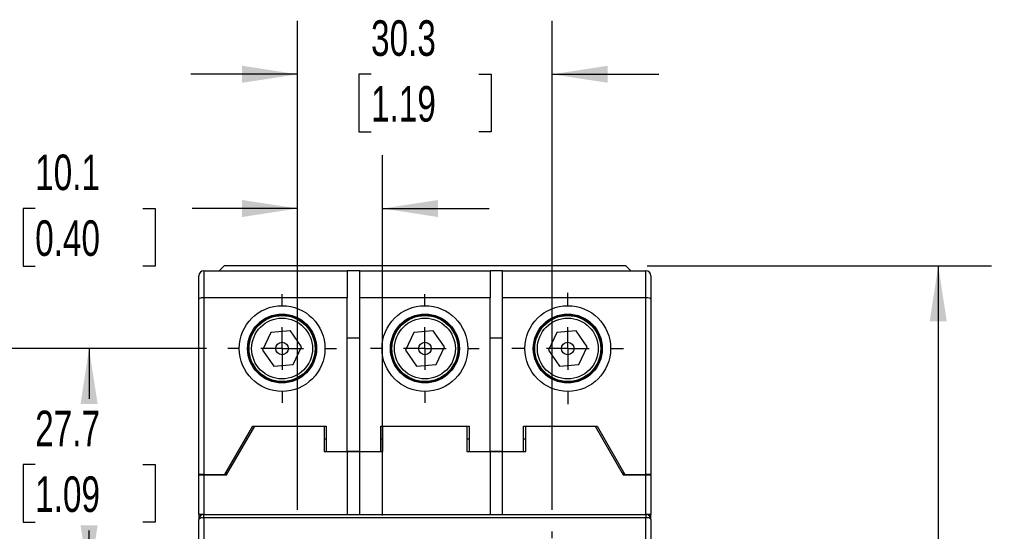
# Model space of a CAD drawing. Header units: millimetres. Extents: x 0 to 559, y 0 to 432.
# Tile 7 of 14: x 59 to 176, y 177 to 238. Entities that reach past the tile are written whole.
import ezdxf

# ---------------------------------------------------------------- set-up
doc = ezdxf.new("R2010")
doc.units = ezdxf.units.MM
doc.header["$LTSCALE"] = 2
doc.linetypes.add('CENTERX2', pattern=[20.32, 12.7, -2.54, 2.54, -2.54])
doc.layers.add('CENTER', color=40, linetype='CENTERX2')
doc.layers.add('DIMENSIONS', color=140, linetype='Continuous', lineweight=25)
doc.styles.add('SLDTEXTSTYLE0', font='TXT', dxfattribs={"width": 0.7})
doc.dimstyles.new('SLDDIMSTYLE0', dxfattribs={"dimtxt": 4.316016, "dimasz": 6.604, "dimexe": 0, "dimexo": 0.0625, "dimgap": 1.079004, "dimtad": 0, "dimtih": 1, "dimtoh": 1, "dimdec": 1, "dimrnd": 1e-09, "dimzin": 4, "dimdsep": 46, "dimtxsty": 'SLDTEXTSTYLE0', "dimsah": 1, "dimcen": 0.09, "dimadec": 0, "dimazin": 1, "dimtfac": 1, "dimtdec": 1, "dimtofl": 0, "dimtmove": 0, "dimatfit": 3, "dimfxl": 0, "dimfrac": 2, "dimtolj": 1, "dimtzin": 12, "dimarcsym": 0})
doc.dimstyles.new('SLDDIMSTYLE1', dxfattribs={"dimtxt": 4.316016, "dimasz": 6.604, "dimexe": 0, "dimexo": 0.0625, "dimgap": 1.079004, "dimtad": 0, "dimtih": 1, "dimtoh": 1, "dimdec": 1, "dimrnd": 1e-09, "dimzin": 12, "dimdsep": 46, "dimtxsty": 'SLDTEXTSTYLE0', "dimsah": 1, "dimcen": 0.09, "dimadec": 0, "dimazin": 3, "dimtfac": 1, "dimtdec": 1, "dimtofl": 0, "dimtmove": 0, "dimatfit": 3, "dimfxl": 0, "dimfrac": 2, "dimtolj": 1, "dimtzin": 12, "dimarcsym": 0})
doc.dimstyles.new('SLDDIMSTYLE2', dxfattribs={"dimtxt": 4.316016, "dimasz": 6.604, "dimexe": 0, "dimexo": 0.0625, "dimgap": 1.079004, "dimtad": 0, "dimtih": 1, "dimtoh": 1, "dimdec": 1, "dimrnd": 1e-09, "dimzin": 12, "dimdsep": 46, "dimtxsty": 'SLDTEXTSTYLE0', "dimsah": 1, "dimcen": 0.09, "dimadec": 0, "dimazin": 3, "dimtfac": 1, "dimtdec": 1, "dimtmove": 0, "dimatfit": 0, "dimfxl": 0, "dimfrac": 2, "dimtolj": 1, "dimtzin": 12, "dimarcsym": 0})

# ---------------------------------------------------------------- blocks, each defined once
blk = doc.blocks.new('_D')
at = {"layer": 'DIMENSIONS'}
for p, q in [((133.85, 208.63), (174.85, 208.63)), ((168.5, 208.63), (168.5, 158.96)), ((162.08, 151.13), (160.63, 151.13)), ((160.63, 151.13), (160.63, 144.27)), ((174.91, 151.13), (176.36, 151.13)), ((176.36, 151.13), (176.36, 144.27)), ((160.63, 144.27), (162.08, 144.27)), ((176.36, 144.27), (174.91, 144.27)), ((168.5, 93.63), (168.5, 143.31)), ((133.85, 93.63), (174.85, 93.63))]:
    blk.add_line(p, q, dxfattribs=at)
for points in [[(168.5, 208.63), (167.48, 202.03), (169.51, 202.03)], [(168.5, 93.63), (169.51, 100.24), (167.48, 100.24)]]:
    blk.add_solid(points, dxfattribs=at)
at = {"layer": 'DIMENSIONS', "char_height": 4.233, "attachment_point": 1, "style": 'SLDTEXTSTYLE0'}
for s, insert in [('115.0', (160.29, 157.56)), ('4.53', (162.08, 149.73))]:
    blk.add_mtext(s, dxfattribs=dict(at, insert=insert))
blk = doc.blocks.new('_D_1')
at = {"layer": 'DIMENSIONS'}
for p, q in [((81.41, 198.78), (61.09, 198.78)), ((67.44, 198.78), (67.44, 192.78)), ((61.03, 184.96), (59.58, 184.96)), ((59.58, 184.96), (59.58, 178.1)), ((73.86, 184.96), (75.31, 184.96)), ((75.31, 184.96), (75.31, 178.1)), ((59.58, 178.1), (61.03, 178.1)), ((67.44, 171.13), (67.44, 177.13)), ((75.31, 178.1), (73.86, 178.1)), ((83.83, 171.13), (61.09, 171.13))]:
    blk.add_line(p, q, dxfattribs=at)
for points in [[(67.44, 198.78), (66.43, 192.18), (68.46, 192.18)], [(67.44, 171.13), (68.46, 177.74), (66.43, 177.74)]]:
    blk.add_solid(points, dxfattribs=at)
at = {"layer": 'DIMENSIONS', "char_height": 4.233, "attachment_point": 1, "style": 'SLDTEXTSTYLE0'}
for s, insert in [('27.7', (61.03, 191.38)), ('1.09', (61.03, 183.56))]:
    blk.add_mtext(s, dxfattribs=dict(at, insert=insert))
blk = doc.blocks.new('_D_3')
at = {"layer": 'DIMENSIONS'}
for p, q in [((81.41, 198.78), (42.16, 198.78)), ((48.51, 198.78), (48.51, 158.96)), ((42.1, 151.13), (40.65, 151.13)), ((40.65, 151.13), (40.65, 144.27)), ((54.93, 151.13), (56.38, 151.13)), ((56.38, 151.13), (56.38, 144.27)), ((40.65, 144.27), (42.1, 144.27)), ((56.38, 144.27), (54.93, 144.27)), ((48.51, 103.48), (48.51, 143.31)), ((81.71, 103.48), (42.16, 103.48))]:
    blk.add_line(p, q, dxfattribs=at)
for points in [[(48.51, 198.78), (47.5, 192.18), (49.53, 192.18)], [(48.51, 103.48), (49.53, 110.09), (47.5, 110.09)]]:
    blk.add_solid(points, dxfattribs=at)
at = {"layer": 'DIMENSIONS', "char_height": 4.233, "attachment_point": 1, "style": 'SLDTEXTSTYLE0'}
for s, insert in [('95.3', (42.1, 157.56)), ('3.75', (42.1, 149.73))]:
    blk.add_mtext(s, dxfattribs=dict(at, insert=insert))
blk = doc.blocks.new('_D_4')
at = {"layer": 'DIMENSIONS'}
for p, q in [((92.26, 179.56), (92.26, 221.8)), ((102.36, 178.92), (102.36, 221.8)), ((61.03, 215.45), (59.58, 215.45)), ((59.58, 215.45), (59.58, 208.59)), ((73.86, 215.45), (75.31, 215.45)), ((75.31, 215.45), (75.31, 208.59)), ((92.26, 215.45), (79.71, 215.45)), ((102.36, 215.45), (115.06, 215.45)), ((59.58, 208.59), (61.03, 208.59)), ((75.31, 208.59), (73.86, 208.59))]:
    blk.add_line(p, q, dxfattribs=at)
for points in [[(92.26, 215.45), (85.66, 216.46), (85.66, 214.43)], [(102.36, 215.45), (108.97, 214.43), (108.97, 216.46)]]:
    blk.add_solid(points, dxfattribs=at)
at = {"layer": 'DIMENSIONS', "char_height": 4.233, "attachment_point": 1, "style": 'SLDTEXTSTYLE0'}
for s, insert in [('10.1', (61.03, 221.87)), ('0.40', (61.03, 214.04))]:
    blk.add_mtext(s, dxfattribs=dict(at, insert=insert))
blk = doc.blocks.new('_D_7')
at = {"layer": 'DIMENSIONS'}
for p, q in [((92.26, 179.56), (92.26, 237.77)), ((122.56, 179.56), (122.56, 237.77)), ((92.26, 231.42), (79.56, 231.42)), ((101, 231.42), (99.55, 231.42)), ((99.55, 231.42), (99.55, 224.56)), ((113.83, 231.42), (115.28, 231.42)), ((115.28, 231.42), (115.28, 224.56)), ((122.56, 231.42), (135.26, 231.42)), ((99.55, 224.56), (101, 224.56)), ((115.28, 224.56), (113.83, 224.56))]:
    blk.add_line(p, q, dxfattribs=at)
for points in [[(92.26, 231.42), (85.66, 232.44), (85.66, 230.41)], [(122.56, 231.42), (129.17, 230.41), (129.17, 232.44)]]:
    blk.add_solid(points, dxfattribs=at)
at = {"layer": 'DIMENSIONS', "char_height": 4.233, "attachment_point": 1, "style": 'SLDTEXTSTYLE0'}
for s, insert in [('30.3', (101, 237.85)), ('1.19', (101, 230.02))]:
    blk.add_mtext(s, dxfattribs=dict(at, insert=insert))
blk = doc.blocks.new('SW_CENTERMARKSYMBOL_0')
at = {"layer": 'CENTER', "color": 0}
for p, q in [((0, 5.08), (0, 6.64)), ((0, 0), (0, 2.54)), ((-5.08, 0), (-6.64, 0)), ((0, 0), (-2.54, 0)), ((0, 0), (0, -2.54)), ((0, 0), (2.54, 0)), ((5.08, 0), (6.64, 0)), ((0, -5.08), (0, -6.64))]:
    blk.add_line(p, q, dxfattribs=at)
blk = doc.blocks.new('SW_CENTERMARKSYMBOL_1')
at = {"layer": 'CENTER', "color": 0}
for p, q in [((0, 5.08), (0, 6.47)), ((0, 0), (0, 2.54)), ((-5.08, 0), (-6.47, 0)), ((0, 0), (-2.54, 0)), ((0, 0), (0, -2.54)), ((0, 0), (2.54, 0)), ((5.08, 0), (6.47, 0)), ((0, -5.08), (0, -6.47))]:
    blk.add_line(p, q, dxfattribs=at)
blk = doc.blocks.new('SW_CENTERMARKSYMBOL_2')
at = {"layer": 'CENTER', "color": 0}
for p, q in [((0, 5.08), (0, 6.47)), ((0, 0), (0, 2.54)), ((-5.08, 0), (-6.47, 0)), ((0, 0), (-2.54, 0)), ((0, 0), (0, -2.54)), ((0, 0), (2.54, 0)), ((5.08, 0), (6.47, 0)), ((0, -5.08), (0, -6.47))]:
    blk.add_line(p, q, dxfattribs=at)
blk = doc.blocks.new('SW_CENTERMARKSYMBOL_3')
at = {"layer": 'CENTER', "color": 0}
for p, q in [((0, 5.08), (0, 5.89)), ((0, 0), (0, 2.54)), ((-5.08, 0), (-5.89, 0)), ((0, 0), (-2.54, 0)), ((0, 0), (0, -2.54)), ((0, 0), (2.54, 0)), ((5.08, 0), (5.89, 0)), ((0, -5.08), (0, -5.89))]:
    blk.add_line(p, q, dxfattribs=at)

msp = doc.modelspace()

# ---------------------------------------------------------------- linework, layer by layer
for p, q in [((83.51, 208.63), (82.91, 208.03)), ((131.31, 208.63), (83.51, 208.63)), ((131.91, 208.03), (131.31, 208.63)), ((80.51, 204.67), (80.51, 207.43)), ((81.11, 208.03), (81.11, 204.83)), ((81.11, 208.03), (98.16, 208.03)), ((98.16, 208.03), (98.16, 204.83)), ((99.66, 208.03), (98.16, 208.03)), ((99.66, 208.03), (115.16, 208.03)), ((99.66, 204.83), (99.66, 208.03)), ((115.16, 208.03), (115.16, 204.83)), ((116.66, 208.03), (115.16, 208.03)), ((116.66, 204.83), (116.66, 208.03)), ((116.66, 208.03), (133.71, 208.03)), ((133.71, 204.83), (133.71, 208.03)), ((134.31, 207.43), (134.31, 204.67)), ((80.51, 183.78), (80.51, 204.67)), ((98.16, 204.83), (81.11, 204.83)), ((81.11, 204.83), (81.11, 183.78)), ((98.16, 186.53), (98.16, 204.83)), ((115.16, 204.83), (99.66, 204.83)), ((99.66, 186.53), (99.66, 204.83)), ((115.16, 186.53), (115.16, 204.83)), ((133.71, 204.83), (116.66, 204.83)), ((116.66, 186.53), (116.66, 204.83)), ((133.71, 183.78), (133.71, 204.83)), ((134.31, 204.67), (134.31, 183.78)), ((89.09, 200.69), (88.1, 198.59)), ((91.4, 200.88), (89.09, 200.69)), ((92.73, 198.97), (91.4, 200.88)), ((106.09, 200.69), (105.1, 198.59)), ((108.4, 200.88), (106.09, 200.69)), ((109.73, 198.97), (108.4, 200.88)), ((123.09, 200.69), (122.1, 198.59)), ((125.4, 200.88), (123.09, 200.69)), ((126.73, 198.97), (125.4, 200.88)), ((99.66, 200.03), (98.16, 200.03)), ((116.66, 200.03), (115.16, 200.03)), ((88.1, 198.59), (89.42, 196.68)), ((91.74, 196.87), (92.73, 198.97)), ((105.1, 198.59), (106.42, 196.68)), ((108.74, 196.87), (109.73, 198.97)), ((122.1, 198.59), (123.42, 196.68)), ((125.74, 196.87), (126.73, 198.97)), ((89.42, 196.68), (91.74, 196.87)), ((106.42, 196.68), (108.74, 196.87)), ((123.42, 196.68), (125.74, 196.87)), ((83.61, 183.78), (86.93, 189.53)), ((83.81, 183.73), (87.16, 189.53)), ((86.93, 189.53), (95.66, 189.53)), ((87.16, 189.53), (95.41, 189.53)), ((95.41, 189.53), (95.41, 186.53)), ((95.66, 189.53), (95.66, 186.53)), ((102.16, 189.53), (112.66, 189.53)), ((102.16, 186.53), (102.16, 189.53)), ((102.41, 186.53), (102.41, 189.53)), ((102.41, 189.53), (112.41, 189.53)), ((112.41, 189.53), (112.41, 186.53)), ((112.66, 189.53), (112.66, 186.53)), ((119.16, 189.53), (127.89, 189.53)), ((119.16, 186.53), (119.16, 189.53)), ((119.41, 186.53), (119.41, 189.53)), ((119.41, 189.53), (127.66, 189.53)), ((127.66, 189.53), (131.01, 183.73)), ((127.89, 189.53), (131.21, 183.78)), ((95.41, 188.03), (95.66, 188.03)), ((102.16, 188.03), (102.41, 188.03)), ((112.41, 188.03), (112.66, 188.03)), ((119.16, 188.03), (119.41, 188.03)), ((95.41, 186.53), (98.16, 186.53)), ((95.66, 186.53), (98.16, 186.53)), ((98.16, 186.53), (99.66, 186.53)), ((98.16, 186.53), (98.16, 179.03)), ((99.66, 186.53), (98.16, 186.53)), ((99.66, 186.53), (102.16, 186.53)), ((99.66, 186.53), (102.41, 186.53)), ((99.66, 179.03), (99.66, 186.53)), ((112.41, 186.53), (115.16, 186.53)), ((112.66, 186.53), (115.16, 186.53)), ((115.16, 186.53), (116.66, 186.53)), ((115.16, 186.53), (115.16, 179.03)), ((116.66, 186.53), (115.16, 186.53)), ((116.66, 186.53), (119.16, 186.53)), ((116.66, 179.03), (116.66, 186.53)), ((116.66, 186.53), (119.41, 186.53)), ((83.81, 183.73), (83.81, 184.13)), ((131.01, 184.13), (131.01, 183.73)), ((81.11, 183.78), (80.51, 183.78)), ((80.51, 183.78), (80.51, 183.73)), ((80.51, 183.73), (81.11, 183.73)), ((80.51, 179.03), (80.51, 183.73)), ((81.11, 183.78), (83.61, 183.78)), ((81.11, 183.73), (81.11, 179.03)), ((81.11, 183.73), (83.81, 183.73)), ((131.01, 183.73), (133.71, 183.73)), ((131.21, 183.78), (133.71, 183.78)), ((134.31, 183.78), (133.71, 183.78)), ((133.71, 179.03), (133.71, 183.73)), ((133.71, 183.73), (134.31, 183.73)), ((134.31, 183.73), (134.31, 183.78)), ((134.31, 183.73), (134.31, 179.03)), ((81.11, 179.03), (80.51, 179.03)), ((80.51, 179.03), (80.51, 178.43)), ((80.51, 174.92), (80.51, 178.43)), ((81.11, 178.64), (81.11, 179.03)), ((81.11, 179.03), (133.71, 179.03)), ((81.11, 178.64), (81.11, 175.03)), ((133.71, 178.64), (81.11, 178.64)), ((133.71, 179.03), (133.71, 178.64)), ((134.31, 179.03), (133.71, 179.03)), ((133.71, 175.03), (133.71, 178.64)), ((134.31, 178.43), (134.31, 179.03)), ((134.31, 178.43), (134.31, 174.92))]:
    msp.add_line(p, q)
at = {"flags": 128}
for points in [[(81.11, 178.64), (81, 178.64), (80.88, 178.63), (80.78, 178.61), (80.69, 178.58), (80.61, 178.55), (80.56, 178.51), (80.53, 178.47), (80.51, 178.43)], [(134.31, 178.43), (134.3, 178.47), (134.27, 178.51), (134.21, 178.55), (134.14, 178.58), (134.05, 178.61), (133.94, 178.63), (133.83, 178.64), (133.71, 178.64)]]:
    msp.add_lwpolyline(points, dxfattribs=at)
for centre, radius in [((90.41, 198.78), 5.1), ((107.41, 198.78), 5.1), ((124.41, 198.78), 5.1), ((90.41, 198.78), 4.1), ((90.41, 198.78), 4), ((90.41, 198.78), 3.93), ((107.41, 198.78), 4.1), ((107.41, 198.78), 4), ((107.41, 198.78), 3.93), ((124.41, 198.78), 4.1), ((124.41, 198.78), 4), ((124.41, 198.78), 3.93), ((90.41, 198.78), 3.62), ((107.41, 198.78), 3.62), ((124.41, 198.78), 3.62), ((90.41, 198.78), 0.75), ((107.41, 198.78), 0.75), ((124.41, 198.78), 0.75)]:
    msp.add_circle(centre, radius)
for centre, start, end in [((81.11, 207.43), 90, 180), ((133.71, 207.43), 0, 90), ((81.11, 178.43), 90, 180), ((133.71, 178.43), 0, 90)]:
    msp.add_arc(centre, 0.6, start, end)
for centre, start_param, end_param in [((81.11, 204.67), 1.570796, 3.141593), ((133.71, 204.67), 0, 1.570796)]:
    msp.add_ellipse(centre, major_axis=(0.6, 0), ratio=0.267949, start_param=start_param, end_param=end_param)

# ---------------------------------------------------------------- block references
at = {"layer": 'CENTER'}
for name, p in [('SW_CENTERMARKSYMBOL_2', (90.41, 198.78)), ('SW_CENTERMARKSYMBOL_1', (107.41, 198.78)), ('SW_CENTERMARKSYMBOL_0', (124.41, 198.78)), ('SW_CENTERMARKSYMBOL_3', (122.56, 171.13))]:
    msp.add_blockref(name, p, dxfattribs=at)

# ---------------------------------------------------------------- dimensions: what is measured, and where the dimension line sits
at = {"layer": 'DIMENSIONS'}
dim = msp.add_linear_dim(base=(122.56, 231.42), p1=(92.26, 177.02), p2=(122.56, 177.02), dimstyle='SLDDIMSTYLE2', dxfattribs=at)
dim.commit()
dim.dimension.update_dxf_attribs({"geometry": '_D_7', "text_midpoint": (107.41, 231.42), "dimtype": 160})
for base, p1, p2, angle, dimstyle, picture, middle in [((102.36, 215.45), (92.26, 177.02), (102.36, 176.38), 0, 'SLDDIMSTYLE2', '_D_4', (67.44, 215.45)), ((168.5, 93.63), (131.31, 208.63), (131.31, 93.63), 90, 'SLDDIMSTYLE0', '_D', (168.5, 151.13)), ((48.51, 103.48), (83.95, 198.78), (84.25, 103.48), 90, 'SLDDIMSTYLE1', '_D_3', (48.51, 151.13)), ((67.4449886, 171.1325715), (83.9467244, 198.7825715), (86.37350616, 171.1325715), 90, 'SLDDIMSTYLE1', '_D_1', (67.4449886, 184.9575715))]:
    dim = msp.add_linear_dim(base=base, p1=p1, p2=p2, angle=angle, dimstyle=dimstyle, dxfattribs=at)
    dim.commit()
    dim.dimension.update_dxf_attribs({"geometry": picture, "text_midpoint": middle, "dimtype": 160})

doc.saveas('drawing.dxf')
